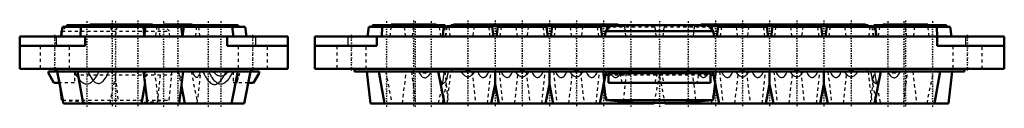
# Model space of a CAD drawing. Header units: millimetres. Extents: x 0 to 642, y 0 to 243.
# Tile 3 of 3: x 333 to 642, y 91 to 118. Entities that reach past the tile are written whole.
import ezdxf

# ---------------------------------------------------------------- set-up
doc = ezdxf.new("R2010")
doc.units = ezdxf.units.MM
doc.linetypes.add('Center', pattern=[1.5, 0.45, -0.5, 0.05, -0.5])
doc.linetypes.add('Dashed', pattern=[2, 1, -1])
for name, color, linetype, lineweight in [('AM_0', 7, 'Continuous', 50), ('AM_4', 3, 'Continuous', 25), ('AM_7', 7, 'Center', 25), ('AM_9', 6, 'Dashed', 25)]:
    doc.layers.add(name, color=color, linetype=linetype, lineweight=lineweight)

# ---------------------------------------------------------------- blocks, each defined once
blk = doc.blocks.new('4_EHTC2135G_0__0_in_EHTC2135G_0__1300')
at = {"layer": 'AM_0'}
for p, q in [((346.66, 116.4), (346.24, 113.4)), ((346.35, 115.05), (346.25, 113.49)), ((346.49, 115.2), (346.35, 115.05)), ((346.35, 115.05), (346.47, 115.05)), ((346.66, 116.4), (355.24, 116.4)), ((348.17, 116.95), (347.65, 116.4)), ((348.17, 116.95), (355.24, 116.95)), ((348.84, 116.9), (348.84, 116.4)), ((348.84, 116.9), (355.24, 116.9)), ((352.43, 116.36), (352.25, 113.4)), ((352.43, 116.36), (372.07, 116.36)), ((355.24, 117.11), (355.24, 116.36)), ((355.24, 117.11), (369.26, 117.11)), ((369.26, 116.36), (369.26, 117.11)), ((369.26, 117.1), (374.81, 117.1)), ((369.26, 116.6), (373.84, 116.6)), ((372.25, 113.45), (372.07, 116.36)), ((372.66, 116.4), (372.24, 113.4)), ((372.66, 116.4), (383.84, 116.4)), ((373.84, 116.9), (373.84, 116.4)), ((373.84, 116.9), (382.66, 116.9)), ((374.81, 116.9), (374.81, 117.1)), ((374.81, 116.95), (378.19, 116.95)), ((378.19, 117.1), (378.19, 116.9)), ((378.19, 117.1), (387.31, 117.1)), ((382.66, 116.4), (382.66, 116.9)), ((382.66, 116.6), (386.84, 116.6)), ((384.26, 113.4), (383.84, 116.4)), ((384.66, 116.4), (384.25, 113.47)), ((384.66, 116.4), (403.84, 116.4)), ((386.84, 116.9), (401.66, 116.9)), ((386.84, 116.9), (386.84, 116.4)), ((387.31, 116.9), (387.31, 117.1)), ((397.66, 116.4), (397.66, 116.9)), ((400.26, 113.4), (399.84, 116.4)), ((401.66, 116.4), (401.66, 116.9)), ((404.26, 113.4), (403.84, 116.4)), ((333.25, 103.2), (333.25, 113.4)), ((333.25, 113.4), (417.25, 113.4)), ((353.75, 110.4), (353.75, 113.4)), ((398.25, 110.4), (398.25, 113.4)), ((417.25, 103.2), (417.25, 113.4)), ((333.25, 110.4), (353.75, 110.4)), ((398.25, 110.4), (417.25, 110.4)), ((333.25, 103.2), (417.25, 103.2)), ((342.25, 101.9), (342.25, 102.4)), ((342.25, 102.4), (408.25, 102.4)), ((343.98, 98.9), (342.25, 101.9)), ((344.75, 102.7), (344.71, 102.4)), ((344.75, 103.2), (344.75, 102.4)), ((344.95, 102.4), (346.95, 92.4)), ((351.36, 102.4), (353.12, 92.4)), ((372.06, 102.4), (373.28, 92.4)), ((383.22, 92.4), (384.44, 102.4)), ((399.55, 92.4), (401.55, 102.4)), ((403.55, 92.4), (405.55, 102.4)), ((405.75, 103.2), (405.75, 102.4)), ((405.79, 102.4), (405.75, 102.7)), ((408.25, 101.9), (406.52, 98.9)), ((408.25, 102.4), (408.25, 101.9)), ((345.65, 98.9), (343.98, 98.9)), ((371.38, 92.4), (372.5, 98.77)), ((406.52, 98.9), (404.85, 98.9)), ((346.07, 96.82), (346.45, 93.45)), ((383.88, 97.77), (384.95, 92.4)), ((346.45, 93.45), (346.74, 93.43)), ((346.45, 93.45), (346.74, 93.45)), ((346.95, 92.4), (403.55, 92.4))]:
    blk.add_line(p, q, dxfattribs=at)
at = {"layer": 'AM_4'}
for p, q in [((344.75, 110.4), (344.75, 113.4)), ((407.25, 110.4), (407.25, 113.4))]:
    blk.add_line(p, q, dxfattribs=at)
at = {"layer": 'AM_7'}
for p, q in [((354.25, 118.13), (354.25, 91.17)), ((362.25, 118.35), (362.25, 91.16)), ((363.25, 118.16), (363.25, 91.38)), ((370.25, 118.34), (370.25, 91.16)), ((378.25, 118.13), (378.25, 91.17)), ((382.75, 118.34), (382.75, 91.16)), ((392.25, 118.13), (392.25, 91.17)), ((396.25, 118.13), (396.25, 91.17)), ((344.25, 102.69), (344.25, 113.91)), ((406.25, 102.69), (406.25, 113.91))]:
    blk.add_line(p, q, dxfattribs=at)
at = {"layer": 'AM_9'}
for p, q in [((346.47, 115.05), (380.15, 115.05)), ((347.65, 116.4), (346.49, 115.2)), ((355.24, 116.95), (374.81, 116.95)), ((355.24, 116.9), (359.66, 116.9)), ((355.24, 116.4), (361.84, 116.4)), ((359.66, 116.4), (359.66, 116.9)), ((362.26, 113.4), (361.84, 116.4)), ((363.69, 116.6), (363.24, 113.4)), ((363.69, 116.6), (369.26, 116.6)), ((365.69, 117.1), (365.69, 116.6)), ((365.69, 117.1), (369.26, 117.1)), ((373.84, 116.6), (382.66, 116.6)), ((374.81, 116.6), (374.81, 116.9)), ((376.19, 116.6), (375.74, 113.4)), ((377.26, 113.4), (376.81, 116.6)), ((378.19, 116.95), (378.33, 116.95)), ((378.19, 116.9), (378.19, 116.6)), ((380.15, 115.05), (378.33, 116.95)), ((380.25, 113.4), (380.15, 115.05)), ((386.84, 116.6), (389.31, 116.6)), ((387.31, 116.6), (387.31, 116.9)), ((388.66, 116.4), (388.24, 113.4)), ((389.76, 113.4), (389.31, 116.6)), ((390.84, 116.9), (390.84, 116.4)), ((346.25, 113.49), (346.25, 113.4)), ((372.25, 113.4), (372.25, 113.45)), ((384.25, 113.47), (384.24, 113.4)), ((339.65, 110.4), (339.65, 103.2)), ((348.85, 103.2), (348.85, 110.4)), ((401.65, 110.4), (401.65, 103.2)), ((410.85, 103.2), (410.85, 110.4)), ((350.38, 102.4), (350.38, 98.9)), ((363.32, 102.4), (363.2, 100.67)), ((372.5, 98.77), (373.14, 102.4)), ((375.51, 102.4), (376.62, 92.4)), ((376.38, 92.4), (377.49, 102.4)), ((380.95, 101.33), (380.95, 102.4)), ((382.95, 102.4), (383.88, 97.77)), ((384.44, 102.4), (384.43, 102.3)), ((386.95, 102.4), (388.95, 92.4)), ((388.88, 92.4), (389.99, 102.4)), ((400.12, 102.4), (400.12, 98.9)), ((350.38, 98.9), (345.65, 98.9)), ((345.83, 98.9), (346.07, 96.82)), ((350.38, 101.33), (380.95, 101.33)), ((361.55, 92.4), (363.21, 100.68)), ((363.2, 100.68), (364.12, 92.4)), ((380.05, 93.45), (380.95, 101.33)), ((404.85, 98.9), (400.12, 98.9)), ((346.74, 93.45), (376.5, 93.45)), ((346.74, 93.43), (356.25, 92.6)), ((356.25, 92.6), (370.25, 92.6)), ((370.25, 92.6), (380.05, 93.45)), ((376.5, 93.45), (380.05, 93.45))]:
    blk.add_line(p, q, dxfattribs=at)
for points in [[(358.02, 102.4), (357.58, 101.54), (357.08, 100.7), (356.81, 100.28), (356.51, 99.88), (356.19, 99.49), (355.84, 99.14), (355.54, 98.89), (355.2, 98.66), (354.89, 98.52), (354.56, 98.43), (354.22, 98.4), (353.87, 98.44), (353.54, 98.55), (353.21, 98.71), (352.97, 98.88), (352.74, 99.06), (352.52, 99.27), (352.31, 99.49), (351.95, 99.93), (351.62, 100.39), (351.31, 100.87), (350.88, 101.62), (350.48, 102.4)], [(354.55, 102.4), (354.81, 101.86), (355.09, 101.32), (355.38, 100.8), (355.71, 100.3), (356.06, 99.82), (356.33, 99.51), (356.61, 99.23), (356.93, 98.99), (357.2, 98.83), (357.5, 98.72), (357.8, 98.67), (358.11, 98.69), (358.38, 98.75), (358.64, 98.86), (358.9, 99.02), (359.14, 99.21), (359.37, 99.43), (359.7, 99.8), (360.01, 100.2), (360.29, 100.63), (360.55, 101.07), (360.79, 101.53), (361.22, 102.4)], [(372.87, 102.4), (372.79, 102.22), (372.7, 102.06), (372.62, 101.94), (372.52, 101.86), (372.46, 101.84), (372.39, 101.86), (372.33, 101.91), (372.28, 101.98), (372.19, 102.17), (372.12, 102.4)], [(384.43, 102.3), (384.39, 101.96), (384.32, 101.53), (384.24, 101.14), (384.19, 100.95), (384.13, 100.78), (384.07, 100.65), (384.01, 100.55), (383.94, 100.48), (383.86, 100.45), (383.79, 100.47), (383.71, 100.53), (383.62, 100.64), (383.53, 100.8), (383.46, 100.97), (383.38, 101.15), (383.24, 101.56), (383.12, 101.97), (383.01, 102.4)], [(389.74, 102.4), (389.65, 102.05), (389.55, 101.71), (389.43, 101.39), (389.29, 101.09), (389.19, 100.9), (389.08, 100.74), (388.95, 100.62), (388.81, 100.54), (388.7, 100.52), (388.59, 100.54), (388.47, 100.59), (388.37, 100.67), (388.19, 100.86), (388.04, 101.09), (387.87, 101.39), (387.72, 101.71), (387.58, 102.05), (387.45, 102.4)], [(390.56, 102.4), (390.99, 101.53), (391.47, 100.69), (391.73, 100.28), (392.02, 99.87), (392.32, 99.49), (392.66, 99.13), (392.95, 98.86), (393.28, 98.63), (393.46, 98.54), (393.64, 98.46), (393.84, 98.4), (394.04, 98.36), (394.32, 98.35), (394.61, 98.38), (394.88, 98.47), (395.14, 98.59), (395.36, 98.73), (395.57, 98.88), (395.77, 99.06), (395.96, 99.25), (396.3, 99.63), (396.6, 100.04), (396.89, 100.46), (397.29, 101.14), (397.66, 101.83), (397.94, 102.4)], [(400.02, 102.4), (399.58, 101.54), (399.08, 100.7), (398.81, 100.28), (398.51, 99.88), (398.19, 99.49), (397.84, 99.14), (397.54, 98.89), (397.2, 98.66), (396.89, 98.52), (396.56, 98.43), (396.22, 98.4), (395.87, 98.44), (395.54, 98.55), (395.21, 98.71), (394.97, 98.88), (394.74, 99.06), (394.52, 99.27), (394.31, 99.49), (393.95, 99.93), (393.62, 100.39), (393.31, 100.87), (392.88, 101.62), (392.48, 102.4)], [(398.59, 102.4), (398.36, 102.12), (398.11, 101.85), (397.84, 101.6), (397.56, 101.37), (397.24, 101.17), (396.9, 101.02), (396.59, 100.93), (396.27, 100.9), (395.95, 100.92), (395.64, 101), (395.44, 101.08), (395.25, 101.18), (394.88, 101.41), (394.62, 101.63), (394.37, 101.87), (394.13, 102.13), (393.91, 102.4)], [(401.25, 98.9), (401.46, 99.53), (401.93, 100.96), (402.37, 102.4)]]:
    blk.add_lwpolyline(points, dxfattribs=at)
blk = doc.blocks.new('5_EHTC2135G_0__0_in_EHTC2135G_0__1300')
at = {"layer": 'AM_0'}
for p, q in [((442.56, 116.4), (442.14, 113.4)), ((442.56, 116.4), (449.64, 116.4)), ((443.74, 116.9), (443.74, 116.4)), ((443.74, 116.9), (449.64, 116.9)), ((446.83, 116.36), (446.65, 113.4)), ((446.83, 116.36), (466.05, 116.36)), ((449.64, 117.11), (449.64, 116.36)), ((449.64, 117.11), (463.66, 117.11)), ((463.66, 116.36), (463.66, 117.11)), ((463.66, 116.9), (466.56, 116.9)), ((463.66, 116.4), (481.24, 116.4)), ((466.06, 116.4), (465.64, 113.4)), ((466.56, 116.4), (466.56, 116.9)), ((467.09, 116.6), (467.06, 116.4)), ((467.09, 116.6), (468.24, 116.6)), ((468.24, 116.9), (468.24, 116.4)), ((468.24, 116.9), (479.06, 116.9)), ((469.09, 117.1), (520.71, 117.1)), ((469.09, 117.1), (469.09, 116.9)), ((478.21, 116.9), (478.21, 117.1)), ((479.06, 116.4), (479.06, 116.9)), ((479.06, 116.6), (485.24, 116.6)), ((480.24, 116.4), (480.21, 116.6)), ((481.66, 113.4), (481.24, 116.4)), ((483.06, 116.4), (482.64, 113.4)), ((483.06, 116.4), (498.24, 116.4)), ((484.09, 116.6), (484.06, 116.4)), ((485.24, 116.9), (485.24, 116.4)), ((485.24, 116.9), (496.06, 116.9)), ((486.09, 117.1), (486.09, 116.9)), ((495.21, 116.9), (495.21, 117.1)), ((496.06, 116.4), (496.06, 116.9)), ((496.06, 116.6), (502.24, 116.6)), ((497.24, 116.4), (497.21, 116.6)), ((498.66, 113.4), (498.24, 116.4)), ((500.06, 116.4), (499.64, 113.4)), ((500.06, 116.4), (515.24, 116.4)), ((501.09, 116.6), (501.06, 116.4)), ((502.24, 116.9), (502.24, 116.4)), ((502.24, 116.9), (513.06, 116.9)), ((503.09, 117.1), (503.09, 116.9)), ((512.21, 116.9), (512.21, 117.1)), ((513.06, 116.4), (513.06, 116.9)), ((513.06, 116.6), (518.24, 116.6)), ((514.24, 116.4), (514.21, 116.6)), ((515.66, 113.4), (515.24, 116.4)), ((516.75, 115.05), (516.65, 113.4)), ((518.57, 116.95), (516.75, 115.05)), ((516.75, 115.05), (550.55, 115.05)), ((518.57, 116.95), (548.73, 116.95)), ((520.71, 116.95), (520.71, 117.1)), ((546.59, 117.1), (546.59, 116.95)), ((546.59, 117.1), (598.21, 117.1)), ((550.55, 115.05), (548.73, 116.95)), ((549.06, 116.6), (554.24, 116.6)), ((550.65, 113.4), (550.55, 115.05)), ((552.06, 116.4), (551.64, 113.4)), ((552.06, 116.4), (567.24, 116.4)), ((553.09, 116.6), (553.06, 116.4)), ((554.24, 116.9), (554.24, 116.4)), ((554.24, 116.9), (565.06, 116.9)), ((555.09, 117.1), (555.09, 116.9)), ((564.21, 116.9), (564.21, 117.1)), ((565.06, 116.4), (565.06, 116.9)), ((565.06, 116.6), (571.24, 116.6)), ((566.24, 116.4), (566.21, 116.6)), ((567.66, 113.4), (567.24, 116.4)), ((569.06, 116.4), (568.64, 113.4)), ((569.06, 116.4), (584.24, 116.4)), ((570.09, 116.6), (570.06, 116.4)), ((571.24, 116.9), (571.24, 116.4)), ((571.24, 116.9), (582.06, 116.9)), ((572.09, 117.1), (572.09, 116.9)), ((581.21, 116.9), (581.21, 117.1)), ((582.06, 116.4), (582.06, 116.9)), ((582.06, 116.6), (588.24, 116.6)), ((583.24, 116.4), (583.21, 116.6)), ((584.66, 113.4), (584.24, 116.4)), ((586.06, 116.4), (585.64, 113.4)), ((586.06, 116.4), (603.64, 116.4)), ((587.09, 116.6), (587.06, 116.4)), ((588.24, 116.9), (588.24, 116.4)), ((588.24, 116.9), (599.06, 116.9)), ((589.09, 117.1), (589.09, 116.9)), ((598.21, 116.9), (598.21, 117.1)), ((599.06, 116.4), (599.06, 116.9)), ((599.06, 116.6), (600.21, 116.6)), ((600.24, 116.4), (600.21, 116.6)), ((600.74, 116.9), (600.74, 116.4)), ((600.74, 116.9), (603.64, 116.9)), ((601.66, 113.4), (601.24, 116.4)), ((601.25, 116.36), (620.47, 116.36)), ((603.64, 117.11), (603.64, 116.36)), ((603.64, 117.11), (617.66, 117.11)), ((617.66, 116.36), (617.66, 117.11)), ((617.66, 116.9), (623.56, 116.9)), ((617.66, 116.4), (624.74, 116.4)), ((620.65, 113.4), (620.47, 116.36)), ((623.56, 116.4), (623.56, 116.9)), ((625.16, 113.4), (624.74, 116.4)), ((425.65, 113.4), (641.65, 113.4)), ((425.65, 103.2), (425.65, 113.4)), ((445.15, 110.4), (445.15, 113.4)), ((620.65, 110.4), (620.65, 113.4)), ((641.65, 103.2), (641.65, 113.4)), ((425.65, 110.4), (445.15, 110.4)), ((620.65, 110.4), (641.65, 110.4)), ((425.65, 103.2), (641.65, 103.2)), ((438.15, 103.2), (438.15, 102.4)), ((438.15, 102.4), (629.15, 102.4)), ((441.96, 102.4), (443.18, 92.4)), ((445.76, 102.4), (447.52, 92.4)), ((464.35, 102.4), (466.35, 92.4)), ((482.15, 102.4), (482.15, 98.4)), ((499.15, 102.4), (499.15, 98.4)), ((514.95, 92.4), (516.95, 102.4)), ((517.65, 98.9), (517.65, 102.4)), ((517.65, 101.9), (549.65, 101.9)), ((549.65, 98.9), (549.65, 102.4)), ((550.35, 102.4), (552.35, 92.4)), ((568.15, 98.4), (568.15, 102.4)), ((585.15, 98.4), (585.15, 102.4)), ((600.95, 92.4), (602.95, 102.4)), ((619.78, 92.4), (621.54, 102.4)), ((624.12, 92.4), (625.34, 102.4)), ((629.15, 102.4), (629.15, 103.2)), ((516.24, 98.83), (516.85, 93.45)), ((516.74, 101.33), (517.65, 101.33)), ((517.65, 98.9), (549.65, 98.9)), ((549.65, 101.33), (550.56, 101.33)), ((550.45, 93.45), (551.06, 98.83)), ((480.95, 92.4), (482.15, 98.4)), ((482.15, 98.4), (483.35, 92.4)), ((497.95, 92.4), (499.15, 98.4)), ((499.15, 98.4), (500.35, 92.4)), ((566.95, 92.4), (568.15, 98.4)), ((568.15, 98.4), (569.35, 92.4)), ((583.95, 92.4), (585.15, 98.4)), ((585.15, 98.4), (586.35, 92.4)), ((465.78, 92.4), (466.05, 93.92)), ((516.85, 93.45), (526.65, 92.6)), ((516.85, 93.45), (550.45, 93.45)), ((522.28, 92.4), (522.34, 92.97)), ((526.65, 92.6), (540.65, 92.6)), ((531.95, 92.4), (531.99, 92.6)), ((535.31, 92.6), (535.35, 92.4)), ((540.65, 92.6), (550.45, 93.45)), ((544.96, 92.97), (545.02, 92.4)), ((601.25, 93.92), (601.52, 92.4)), ((443.18, 92.4), (531.95, 92.4)), ((535.35, 92.4), (624.12, 92.4))]:
    blk.add_line(p, q, dxfattribs=at)
for points in [[(474.55, 102.4), (474.26, 102.56), (474.05, 102.64), (473.82, 102.69), (473.59, 102.7), (473.36, 102.67), (473.14, 102.6), (472.94, 102.51), (472.75, 102.4)], [(491.55, 102.4), (491.28, 102.55), (491.05, 102.64), (490.81, 102.69), (490.56, 102.7), (490.32, 102.66), (490.05, 102.57), (489.8, 102.43), (489.75, 102.4)], [(508.55, 102.4), (508.32, 102.53), (508.09, 102.63), (507.85, 102.69), (507.6, 102.7), (507.35, 102.67), (507.08, 102.58), (506.83, 102.45), (506.75, 102.4)], [(560.55, 102.4), (560.28, 102.55), (560.05, 102.64), (559.81, 102.69), (559.56, 102.7), (559.32, 102.66), (559.05, 102.57), (558.8, 102.43), (558.75, 102.4)], [(577.55, 102.4), (577.32, 102.53), (577.09, 102.63), (576.85, 102.69), (576.6, 102.7), (576.35, 102.67), (576.08, 102.58), (575.83, 102.45), (575.75, 102.4)], [(594.55, 102.4), (594.36, 102.51), (594.16, 102.6), (593.94, 102.67), (593.71, 102.7), (593.48, 102.69), (593.25, 102.64), (593.04, 102.56), (592.75, 102.4)]]:
    blk.add_lwpolyline(points, dxfattribs=at)
at = {"layer": 'AM_4'}
for p, q in [((436.15, 110.4), (436.15, 113.4)), ((629.65, 110.4), (629.65, 113.4)), ((468.65, 103.2), (468.65, 102.4)), ((598.65, 103.2), (598.65, 102.4))]:
    blk.add_line(p, q, dxfattribs=at)
at = {"layer": 'AM_7'}
for p, q in [((448.15, 118.13), (448.15, 91.17)), ((456.65, 118.35), (456.65, 91.16)), ((457.15, 118.13), (457.15, 91.17)), ((462.15, 118.13), (462.15, 91.17)), ((473.65, 118.34), (473.65, 91.16)), ((482.15, 118.34), (482.15, 91.16)), ((490.65, 118.34), (490.65, 91.16)), ((499.15, 118.34), (499.15, 91.16)), ((507.65, 118.34), (507.65, 91.16)), ((516.15, 118.34), (516.15, 91.16)), ((524.65, 118.13), (524.65, 91.17)), ((533.65, 118.16), (533.65, 91.38)), ((542.65, 118.13), (542.65, 91.17)), ((551.15, 118.34), (551.15, 91.16)), ((559.65, 118.34), (559.65, 91.16)), ((568.15, 118.34), (568.15, 91.16)), ((576.65, 118.34), (576.65, 91.16)), ((585.15, 118.34), (585.15, 91.16)), ((593.65, 118.34), (593.65, 91.16)), ((605.15, 118.13), (605.15, 91.17)), ((610.15, 118.13), (610.15, 91.17)), ((610.65, 118.35), (610.65, 91.16)), ((619.15, 118.13), (619.15, 91.17)), ((437.15, 102.69), (437.15, 113.91)), ((630.15, 102.69), (630.15, 113.91))]:
    blk.add_line(p, q, dxfattribs=at)
at = {"layer": 'AM_9'}
for p, q in [((449.56, 116.4), (449.14, 113.4)), ((449.64, 116.9), (463.66, 116.9)), ((449.64, 116.4), (463.66, 116.4)), ((451.74, 116.9), (451.74, 116.4)), ((452.56, 116.4), (452.56, 116.9)), ((454.16, 113.4), (453.74, 116.4)), ((456.56, 116.4), (456.14, 113.4)), ((457.74, 116.9), (457.74, 116.4)), ((462.56, 116.4), (462.56, 116.9)), ((465.16, 113.4), (464.74, 116.4)), ((466.05, 116.36), (466.47, 116.36)), ((466.65, 113.4), (466.47, 116.36)), ((467.06, 116.4), (466.64, 113.4)), ((468.16, 113.4), (467.74, 116.4)), ((468.24, 116.6), (479.06, 116.6)), ((469.09, 116.9), (469.09, 116.6)), ((475.59, 116.6), (475.14, 113.4)), ((477.59, 117.1), (477.59, 116.6)), ((478.21, 116.6), (478.21, 116.9)), ((480.66, 113.4), (480.24, 116.4)), ((484.06, 116.4), (483.64, 113.4)), ((485.24, 116.6), (496.06, 116.6)), ((486.09, 116.9), (486.09, 116.6)), ((486.71, 116.6), (486.71, 117.1)), ((489.16, 113.4), (488.71, 116.6)), ((492.59, 116.6), (492.14, 113.4)), ((494.59, 117.1), (494.59, 116.6)), ((495.21, 116.6), (495.21, 116.9)), ((497.66, 113.4), (497.24, 116.4)), ((501.06, 116.4), (500.64, 113.4)), ((502.24, 116.6), (513.06, 116.6)), ((503.09, 116.9), (503.09, 116.6)), ((503.71, 116.6), (503.71, 117.1)), ((506.16, 113.4), (505.71, 116.6)), ((509.59, 116.6), (509.14, 113.4)), ((511.59, 117.1), (511.59, 116.6)), ((512.21, 116.6), (512.21, 116.9)), ((514.66, 113.4), (514.24, 116.4)), ((517.06, 116.4), (516.64, 113.4)), ((517.06, 116.4), (532.24, 116.4)), ((518.24, 116.6), (522.71, 116.6)), ((519.24, 116.9), (519.24, 116.4)), ((519.24, 116.9), (530.06, 116.9)), ((520.71, 116.6), (520.71, 116.95)), ((523.16, 113.4), (522.71, 116.6)), ((530.06, 116.4), (530.06, 116.9)), ((532.66, 113.4), (532.24, 116.4)), ((535.06, 116.4), (534.64, 113.4)), ((535.06, 116.4), (550.24, 116.4)), ((537.24, 116.9), (537.24, 116.4)), ((537.24, 116.9), (548.06, 116.9)), ((544.59, 116.6), (544.14, 113.4)), ((544.59, 116.6), (549.06, 116.6)), ((546.59, 116.95), (546.59, 116.6)), ((548.06, 116.4), (548.06, 116.9)), ((550.66, 113.4), (550.24, 116.4)), ((553.06, 116.4), (552.64, 113.4)), ((554.24, 116.6), (565.06, 116.6)), ((555.09, 116.9), (555.09, 116.6)), ((555.71, 116.6), (555.71, 117.1)), ((558.16, 113.4), (557.71, 116.6)), ((561.59, 116.6), (561.14, 113.4)), ((563.59, 117.1), (563.59, 116.6)), ((564.21, 116.6), (564.21, 116.9)), ((566.66, 113.4), (566.24, 116.4)), ((570.06, 116.4), (569.64, 113.4)), ((571.24, 116.6), (582.06, 116.6)), ((572.09, 116.9), (572.09, 116.6)), ((572.71, 116.6), (572.71, 117.1)), ((575.16, 113.4), (574.71, 116.6)), ((578.59, 116.6), (578.14, 113.4)), ((580.59, 117.1), (580.59, 116.6)), ((581.21, 116.6), (581.21, 116.9)), ((583.66, 113.4), (583.24, 116.4)), ((587.06, 116.4), (586.64, 113.4)), ((588.24, 116.6), (599.06, 116.6)), ((589.09, 116.9), (589.09, 116.6)), ((589.71, 116.6), (589.71, 117.1)), ((592.16, 113.4), (591.71, 116.6)), ((598.21, 116.6), (598.21, 116.9)), ((599.56, 116.4), (599.14, 113.4)), ((600.66, 113.4), (600.24, 116.4)), ((600.83, 116.36), (600.65, 113.4)), ((600.83, 116.36), (601.25, 116.36)), ((602.56, 116.4), (602.14, 113.4)), ((603.64, 116.9), (617.66, 116.9)), ((603.64, 116.4), (617.66, 116.4)), ((604.74, 116.9), (604.74, 116.4)), ((609.56, 116.4), (609.56, 116.9)), ((611.16, 113.4), (610.74, 116.4)), ((613.56, 116.4), (613.14, 113.4)), ((614.74, 116.9), (614.74, 116.4)), ((615.56, 116.4), (615.56, 116.9)), ((618.16, 113.4), (617.74, 116.4)), ((432.55, 110.4), (432.55, 103.2)), ((441.75, 103.2), (441.75, 110.4)), ((625.55, 110.4), (625.55, 103.2)), ((634.75, 103.2), (634.75, 110.4)), ((447.85, 102.4), (449.85, 92.4)), ((453.12, 92.4), (454.34, 102.4)), ((455.96, 102.4), (457.18, 92.4)), ((464.51, 102.4), (464.68, 101.04)), ((466.05, 93.92), (467.54, 102.4)), ((466.41, 102.4), (467.52, 92.4)), ((467.12, 92.4), (468.34, 102.4)), ((474.91, 102.4), (476.02, 92.4)), ((479.78, 92.4), (480.89, 102.4)), ((483.41, 102.4), (484.52, 92.4)), ((488.28, 92.4), (489.39, 102.4)), ((491.91, 102.4), (493.02, 92.4)), ((496.78, 92.4), (497.89, 102.4)), ((500.41, 102.4), (501.52, 92.4)), ((505.28, 92.4), (506.39, 102.4)), ((508.91, 102.4), (510.02, 92.4)), ((513.78, 92.4), (514.89, 102.4)), ((515.95, 102.4), (515.95, 101.33)), ((516.15, 102.4), (516.15, 98.4)), ((521.5, 101.33), (521.5, 102.4)), ((522.34, 92.97), (523.39, 102.4)), ((532.33, 98.9), (533.11, 102.4)), ((533.65, 100.9), (533.65, 102.4)), ((534.19, 102.4), (534.97, 98.9)), ((543.91, 102.4), (544.96, 92.97)), ((545.8, 102.4), (545.8, 101.33)), ((551.15, 98.4), (551.15, 102.4)), ((551.35, 101.33), (551.35, 102.4)), ((552.41, 102.4), (553.52, 92.4)), ((557.28, 92.4), (558.39, 102.4)), ((560.91, 102.4), (562.02, 92.4)), ((565.78, 92.4), (566.89, 102.4)), ((569.41, 102.4), (570.52, 92.4)), ((574.28, 92.4), (575.39, 102.4)), ((577.91, 102.4), (579.02, 92.4)), ((582.78, 92.4), (583.89, 102.4)), ((586.41, 102.4), (587.52, 92.4)), ((591.28, 92.4), (592.39, 102.4)), ((598.96, 102.4), (600.18, 92.4)), ((599.76, 102.4), (601.25, 93.92)), ((599.78, 92.4), (600.89, 102.4)), ((602.62, 101.04), (602.79, 102.4)), ((610.12, 92.4), (611.34, 102.4)), ((612.96, 102.4), (614.18, 92.4)), ((617.45, 92.4), (619.45, 102.4)), ((464.45, 92.4), (465.89, 99.58)), ((515.95, 101.33), (516.24, 98.83)), ((515.95, 101.33), (516.74, 101.33)), ((517.65, 101.33), (549.65, 101.33)), ((521.91, 98.9), (521.5, 101.33)), ((531.99, 92.6), (533.65, 100.9)), ((533.65, 100.9), (535.31, 92.6)), ((545.8, 101.33), (545.39, 98.9)), ((550.56, 101.33), (551.35, 101.33)), ((551.06, 98.83), (551.35, 101.33)), ((601.41, 99.58), (602.85, 92.4)), ((516.15, 98.4), (517.35, 92.4)), ((549.95, 92.4), (551.15, 98.4))]:
    blk.add_line(p, q, dxfattribs=at)
for points in [[(458.18, 102.4), (458.42, 101.96), (458.68, 101.53), (458.98, 101.14), (459.15, 100.95), (459.33, 100.78), (459.51, 100.65), (459.71, 100.55), (459.92, 100.48), (460.15, 100.45), (460.34, 100.47), (460.54, 100.53), (460.77, 100.64), (461, 100.8), (461.19, 100.97), (461.36, 101.15), (461.69, 101.56), (461.96, 101.97), (462.2, 102.4)], [(461.25, 102.4), (461.06, 102.22), (460.84, 102.06), (460.6, 101.94), (460.35, 101.86), (460.16, 101.84), (459.97, 101.86), (459.79, 101.91), (459.62, 101.98), (459.34, 102.17), (459.09, 102.4)], [(467.49, 102.4), (467.34, 101.73), (467.17, 101.07), (467.05, 100.64), (466.92, 100.22), (466.78, 99.82), (466.68, 99.59), (466.59, 99.37), (466.48, 99.17), (466.36, 98.99), (466.24, 98.84), (466.1, 98.72), (465.95, 98.67), (465.81, 98.69), (465.68, 98.75), (465.56, 98.86), (465.47, 98.98), (465.38, 99.11), (465.22, 99.43), (465.09, 99.73), (464.97, 100.06), (464.86, 100.4), (464.7, 100.96), (464.55, 101.53), (464.35, 102.4)], [(465.89, 99.58), (465.93, 99.83), (466.04, 100.46), (466.14, 101.14), (466.23, 101.83), (466.29, 102.4)], [(475.72, 102.4), (475.5, 102.06), (475.26, 101.73), (475, 101.41), (474.7, 101.12), (474.48, 100.95), (474.24, 100.82), (474.03, 100.73), (473.8, 100.68), (473.57, 100.68), (473.33, 100.72), (473.09, 100.8), (472.85, 100.93), (472.67, 101.06), (472.5, 101.21), (472.19, 101.54), (471.87, 101.96), (471.58, 102.4)], [(476.64, 102.4), (476.81, 102.05), (477, 101.71), (477.2, 101.39), (477.43, 101.09), (477.6, 100.9), (477.79, 100.74), (478, 100.62), (478.23, 100.54), (478.41, 100.52), (478.58, 100.54), (478.76, 100.59), (478.92, 100.67), (479.19, 100.86), (479.42, 101.09), (479.67, 101.39), (479.9, 101.71), (480.1, 102.05), (480.3, 102.4)], [(484, 102.4), (484.2, 102.05), (484.41, 101.71), (484.63, 101.39), (484.88, 101.09), (485.06, 100.9), (485.26, 100.74), (485.48, 100.62), (485.72, 100.54), (485.89, 100.52), (486.07, 100.54), (486.24, 100.59), (486.4, 100.67), (486.65, 100.86), (486.88, 101.09), (487.1, 101.39), (487.3, 101.71), (487.49, 102.05), (487.66, 102.4)], [(492.72, 102.4), (492.5, 102.06), (492.26, 101.73), (492, 101.41), (491.7, 101.12), (491.48, 100.95), (491.24, 100.82), (491.03, 100.73), (490.8, 100.68), (490.57, 100.68), (490.33, 100.72), (490.09, 100.8), (489.85, 100.93), (489.67, 101.06), (489.5, 101.21), (489.19, 101.54), (488.87, 101.96), (488.58, 102.4)], [(493.64, 102.4), (493.81, 102.05), (494, 101.71), (494.2, 101.39), (494.43, 101.09), (494.6, 100.9), (494.79, 100.74), (495, 100.62), (495.23, 100.54), (495.41, 100.52), (495.58, 100.54), (495.76, 100.59), (495.92, 100.67), (496.19, 100.86), (496.42, 101.09), (496.67, 101.39), (496.9, 101.71), (497.1, 102.05), (497.3, 102.4)], [(501, 102.4), (501.2, 102.05), (501.41, 101.71), (501.63, 101.39), (501.88, 101.09), (502.06, 100.9), (502.26, 100.74), (502.48, 100.62), (502.72, 100.54), (502.89, 100.52), (503.07, 100.54), (503.24, 100.59), (503.4, 100.67), (503.65, 100.86), (503.88, 101.09), (504.1, 101.39), (504.3, 101.71), (504.49, 102.05), (504.66, 102.4)], [(509.72, 102.4), (509.5, 102.06), (509.26, 101.73), (509, 101.41), (508.7, 101.12), (508.48, 100.95), (508.24, 100.82), (508.03, 100.73), (507.8, 100.68), (507.57, 100.68), (507.33, 100.72), (507.09, 100.8), (506.85, 100.93), (506.67, 101.06), (506.5, 101.21), (506.19, 101.54), (505.87, 101.96), (505.58, 102.4)], [(510.64, 102.4), (510.81, 102.05), (511, 101.71), (511.2, 101.39), (511.43, 101.09), (511.6, 100.9), (511.79, 100.74), (512, 100.62), (512.23, 100.54), (512.41, 100.52), (512.58, 100.54), (512.76, 100.59), (512.92, 100.67), (513.19, 100.86), (513.42, 101.09), (513.67, 101.39), (513.9, 101.71), (514.1, 102.05), (514.3, 102.4)], [(518, 102.4), (518.2, 102.05), (518.41, 101.71), (518.63, 101.39), (518.88, 101.09), (519.06, 100.9), (519.26, 100.74), (519.48, 100.62), (519.72, 100.54), (519.89, 100.52), (520.07, 100.54), (520.24, 100.59), (520.4, 100.67), (520.65, 100.86), (520.88, 101.09), (521.1, 101.39), (521.3, 101.71), (521.49, 102.05), (521.66, 102.4)], [(523.75, 102.4), (523.82, 102.44), (524.07, 102.58), (524.34, 102.67), (524.58, 102.7), (524.83, 102.69), (525.08, 102.63), (525.31, 102.54), (525.55, 102.4)], [(541.75, 102.4), (541.82, 102.44), (542.07, 102.58), (542.34, 102.67), (542.58, 102.7), (542.83, 102.69), (543.08, 102.63), (543.31, 102.54), (543.55, 102.4)], [(545.64, 102.4), (545.81, 102.05), (546, 101.71), (546.2, 101.39), (546.43, 101.09), (546.6, 100.9), (546.79, 100.74), (547, 100.62), (547.23, 100.54), (547.41, 100.52), (547.58, 100.54), (547.76, 100.59), (547.92, 100.67), (548.19, 100.86), (548.42, 101.09), (548.67, 101.39), (548.9, 101.71), (549.1, 102.05), (549.3, 102.4)], [(553, 102.4), (553.2, 102.05), (553.41, 101.71), (553.63, 101.39), (553.88, 101.09), (554.06, 100.9), (554.26, 100.74), (554.48, 100.62), (554.72, 100.54), (554.89, 100.52), (555.07, 100.54), (555.24, 100.59), (555.4, 100.67), (555.65, 100.86), (555.88, 101.09), (556.1, 101.39), (556.3, 101.71), (556.49, 102.05), (556.66, 102.4)], [(561.72, 102.4), (561.5, 102.06), (561.26, 101.73), (561, 101.41), (560.7, 101.12), (560.48, 100.95), (560.24, 100.82), (560.03, 100.73), (559.8, 100.68), (559.57, 100.68), (559.33, 100.72), (559.09, 100.8), (558.85, 100.93), (558.67, 101.06), (558.5, 101.21), (558.19, 101.54), (557.87, 101.96), (557.58, 102.4)], [(562.64, 102.4), (562.81, 102.05), (563, 101.71), (563.2, 101.39), (563.43, 101.09), (563.6, 100.9), (563.79, 100.74), (564, 100.62), (564.23, 100.54), (564.41, 100.52), (564.58, 100.54), (564.76, 100.59), (564.92, 100.67), (565.19, 100.86), (565.42, 101.09), (565.67, 101.39), (565.9, 101.71), (566.1, 102.05), (566.3, 102.4)], [(570, 102.4), (570.2, 102.05), (570.41, 101.71), (570.63, 101.39), (570.88, 101.09), (571.06, 100.9), (571.26, 100.74), (571.48, 100.62), (571.72, 100.54), (571.89, 100.52), (572.07, 100.54), (572.24, 100.59), (572.4, 100.67), (572.65, 100.86), (572.88, 101.09), (573.1, 101.39), (573.3, 101.71), (573.49, 102.05), (573.66, 102.4)], [(578.72, 102.4), (578.5, 102.06), (578.26, 101.73), (578, 101.41), (577.7, 101.12), (577.48, 100.95), (577.24, 100.82), (577.03, 100.73), (576.8, 100.68), (576.57, 100.68), (576.33, 100.72), (576.09, 100.8), (575.85, 100.93), (575.67, 101.06), (575.5, 101.21), (575.19, 101.54), (574.87, 101.96), (574.58, 102.4)], [(579.64, 102.4), (579.81, 102.05), (580, 101.71), (580.2, 101.39), (580.43, 101.09), (580.6, 100.9), (580.79, 100.74), (581, 100.62), (581.23, 100.54), (581.41, 100.52), (581.58, 100.54), (581.76, 100.59), (581.92, 100.67), (582.19, 100.86), (582.42, 101.09), (582.67, 101.39), (582.9, 101.71), (583.1, 102.05), (583.3, 102.4)], [(587, 102.4), (587.2, 102.05), (587.41, 101.71), (587.63, 101.39), (587.88, 101.09), (588.06, 100.9), (588.26, 100.74), (588.48, 100.62), (588.72, 100.54), (588.89, 100.52), (589.07, 100.54), (589.24, 100.59), (589.4, 100.67), (589.65, 100.86), (589.88, 101.09), (590.1, 101.39), (590.3, 101.71), (590.49, 102.05), (590.66, 102.4)], [(595.72, 102.4), (595.5, 102.06), (595.26, 101.73), (595, 101.41), (594.7, 101.12), (594.48, 100.95), (594.24, 100.82), (594.03, 100.73), (593.8, 100.68), (593.57, 100.68), (593.33, 100.72), (593.09, 100.8), (592.85, 100.93), (592.67, 101.06), (592.5, 101.21), (592.19, 101.54), (591.87, 101.96), (591.58, 102.4)], [(602.95, 102.4), (602.79, 101.73), (602.63, 101.07), (602.51, 100.64), (602.38, 100.22), (602.25, 99.82), (602.16, 99.59), (602.06, 99.37), (601.95, 99.17), (601.84, 98.99), (601.71, 98.84), (601.58, 98.72), (601.43, 98.67), (601.28, 98.69), (601.16, 98.75), (601.04, 98.86), (600.95, 98.98), (600.86, 99.11), (600.69, 99.43), (600.56, 99.73), (600.44, 100.06), (600.32, 100.4), (600.16, 100.96), (600.01, 101.53), (599.81, 102.4)], [(601.01, 102.4), (601.11, 101.54), (601.23, 100.69), (601.29, 100.28), (601.36, 99.88), (601.41, 99.58)], [(605.1, 102.4), (605.35, 101.96), (605.63, 101.53), (605.95, 101.14), (606.13, 100.95), (606.32, 100.78), (606.51, 100.65), (606.71, 100.55), (606.92, 100.48), (607.15, 100.45), (607.35, 100.47), (607.54, 100.53), (607.77, 100.64), (607.99, 100.8), (608.17, 100.97), (608.33, 101.15), (608.64, 101.56), (608.89, 101.97), (609.12, 102.4)], [(608.21, 102.4), (608.02, 102.22), (607.81, 102.06), (607.58, 101.94), (607.33, 101.86), (607.14, 101.84), (606.95, 101.86), (606.77, 101.91), (606.59, 101.98), (606.3, 102.17), (606.05, 102.4)], [(464.68, 101.04), (464.73, 100.69), (464.79, 100.28), (464.86, 99.88), (464.91, 99.58)], [(464.91, 99.58), (464.93, 99.49), (465.01, 99.13), (465.09, 98.86), (465.17, 98.63), (465.21, 98.54), (465.25, 98.46), (465.3, 98.4), (465.35, 98.36), (465.42, 98.35), (465.49, 98.38), (465.55, 98.47), (465.62, 98.59), (465.67, 98.73), (465.72, 98.88), (465.77, 99.06), (465.81, 99.25), (465.88, 99.53), (465.89, 99.58)], [(601.41, 99.58), (601.43, 99.49), (601.51, 99.13), (601.59, 98.86), (601.67, 98.63), (601.71, 98.54), (601.75, 98.46), (601.8, 98.4), (601.85, 98.36), (601.92, 98.35), (601.99, 98.38), (602.05, 98.47), (602.12, 98.59), (602.17, 98.73), (602.22, 98.88), (602.27, 99.06), (602.31, 99.25), (602.38, 99.53), (602.39, 99.58)], [(602.39, 99.58), (602.43, 99.83), (602.54, 100.46), (602.62, 101.04)]]:
    blk.add_lwpolyline(points, dxfattribs=at)

msp = doc.modelspace()

# ---------------------------------------------------------------- block references
for name in ['4_EHTC2135G_0__0_in_EHTC2135G_0__1300', '5_EHTC2135G_0__0_in_EHTC2135G_0__1300']:
    msp.add_blockref(name, (0, 0))

doc.saveas('drawing.dxf')
